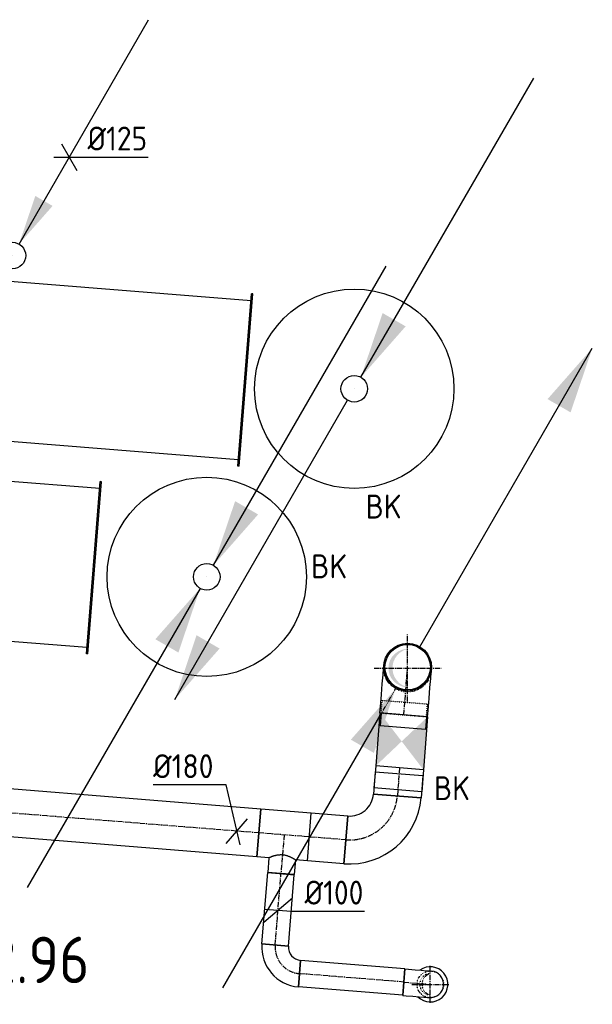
# Model space of a CAD drawing. Header units: millimetres. Extents: x -2770 to 48660, y -299 to 65946.
# Tile 39 of 39: x 18307 to 20461, y 60932 to 64638. Entities that reach past the tile are written whole.
import ezdxf

# ---------------------------------------------------------------- set-up
doc = ezdxf.new("R2010")
doc.units = ezdxf.units.MM
for name, pattern in [('2322121', [2000, 1000, 1000]), ('2322121_a', [2000, 1000, 1000]), ('CENTER2', [28.575, 19.05, -3.175, 3.175, -3.175]), ('SMALL_DASH', [1.5, 0.5, -1])]:
    doc.linetypes.add(name, pattern=pattern)
for name, color, linetype in [('bTuwkundig', 7, 'Continuous'), ('WL524---', 4, '2322121'), ('WL570---_RETOUR_D', 4, 'Continuous'), ('WL570---_RETOUR_HL', 1, 'CENTER2'), ('WL570---_RETOUR_RST', 4, 'Continuous'), ('WL570---_TOEVOER', 3, 'Continuous'), ('WL570---_TOEVOER_D', 3, 'Continuous'), ('WM524---', 1, 'Continuous'), ('WM570---_RETOUR', 1, 'Continuous')]:
    doc.layers.add(name, color=color, linetype=linetype)
doc.styles.add('STABICAD-018', font='ISOCP.SHX', dxfattribs={"height": 90})
doc.styles.add('STABICAD-035', font='ISOCP.SHX', dxfattribs={"height": 175})

# ---------------------------------------------------------------- blocks, each defined once
blk = doc.blocks.new('*U703')
at = {"color": 0, "linetype": 'Continuous'}
for p, q in [((5, 300, -3125), (9064.5, 300, -3125)), ((9069.5, 325, -3125), (9064.5, 325, -3125)), ((9064.5, -325, -3125), (9064.5, 325, -3125)), ((9069.5, -325, -3125), (9069.5, 325, -3125)), ((5, -300, -3125), (9064.5, -300, -3125)), ((9069.5, -325, -3125), (9064.5, -325, -3125))]:
    blk.add_line(p, q, dxfattribs=at)
at = {"layer": 'WL570---_TOEVOER_D', "color": 2, "style": 'STABICAD-018'}
for tag in ['SECTIONCODE', 'CODE', 'POSITIONCODE']:
    blk.add_attdef(tag, (9549, 63300.5, 3125), '', height=1.8, dxfattribs=at)
blk = doc.blocks.new('*U704')
at = {"color": 0, "linetype": 'Continuous'}
for p, q in [((5, 300, -3125), (9854.2, 300, -3125)), ((9859.2, 325, -3125), (9854.2, 325, -3125)), ((9854.2, -325, -3125), (9854.2, 325, -3125)), ((9859.2, -325, -3125), (9859.2, 325, -3125)), ((5, -300, -3125), (9854.2, -300, -3125)), ((9859.2, -325, -3125), (9854.2, -325, -3125))]:
    blk.add_line(p, q, dxfattribs=at)
at = {"layer": 'WL570---_TOEVOER_D', "color": 2, "style": 'STABICAD-018'}
for tag, p in [('CODE', (9330.9, 64070.4, 3125)), ('SECTIONCODE', (13758.8, 63865.4, 3125)), ('POSITIONCODE', (13897.8, 63854.2, 3125))]:
    blk.add_attdef(tag, p, '', height=1.8, dxfattribs=at)
blk = doc.blocks.new('*U695')
at = {"linetype": '2322121'}
for points in [[(25, 43.3), (86.3, 224.4), (151.2, 186.9)], [(-512.5, -887.7), (-451.2, -706.5), (-386.3, -744)]]:
    blk.add_hatch(color=2, dxfattribs=at).paths.add_polyline_path(points, flags=0)
at = {"color": 2, "linetype": '2322121_a'}
for p, q in [((25, 43.3, 3000), (512.5, 887.7, 3000)), ((-512.5, -887.7, 3000), (-25, -43.3, 3000))]:
    blk.add_line(p, q, dxfattribs=at)
at = {"color": 0, "linetype": '2322121'}
blk.add_line((0, 0), (0, 0, 3000), dxfattribs=at)
blk.add_circle((0, 0, 3000), 50, dxfattribs=at)
at = {"color": 2, "linetype": '2322121'}
blk.add_circle((0, 0, 3000), 50, dxfattribs=at)
at = {"layer": 'WL570---_TOEVOER_D', "color": 2, "style": 'STABICAD-018'}
for tag, p in [('SECTIONCODE', (18279.8, 63899.9, 1499.5)), ('POSITIONCODE', (18279.8, 63899.9, 1499.5)), ('CODE', (18279.8, 63849.9)), ('FLOORCODE', (18329.8, 63749.9))]:
    blk.add_attdef(tag, p, '', height=1.8, dxfattribs=at)
blk = doc.blocks.new('*U769')
at = {"color": 0, "linetype": 'Continuous'}
for p, q in [((-28.9, 50), (28.9, -50)), ((-57.7, 0), (18.7, 0)), ((18.7, 0), (297.5, 0))]:
    blk.add_line(p, q, dxfattribs=at)
at = {"color": 0, "linetype": 'Continuous', "style": 'STABICAD-018'}
blk.add_text('%%c125', height=90, dxfattribs=at).set_placement((68.7, 25))
at = {"layer": 'WL570---_TOEVOER_D', "color": 2, "style": 'STABICAD-018'}
blk.add_attdef('CODE', (18493.7, 64120.4), '', height=1.8, dxfattribs=at)
blk = doc.blocks.new('*U693')
at = {"linetype": 'Continuous'}
for points in [[(25, 43.3), (106.7, 284.8), (193.3, 234.8)], [(-675, -1169.1), (-593.3, -927.6), (-506.7, -977.6)]]:
    blk.add_hatch(color=2, dxfattribs=at).paths.add_polyline_path(points, flags=0)
at = {"color": 2, "linetype": 'Continuous'}
for p, q in [((25, 43.3, 3000), (675, 1169.1, 3000)), ((-675, -1169.1, 3000), (-25, -43.3, 3000))]:
    blk.add_line(p, q, dxfattribs=at)
at = {"color": 0, "linetype": 'Continuous'}
blk.add_line((0, 0), (0, 0, 3000), dxfattribs=at)
blk.add_circle((0, 0, 3000), 50, dxfattribs=at)
at = {"color": 2, "linetype": 'Continuous'}
blk.add_circle((0, 0, 3000), 50, dxfattribs=at)
at = {"layer": 'WL570---_TOEVOER_D', "color": 2, "style": 'STABICAD-018'}
for tag, p in [('SECTIONCODE', (19566, 63398.7, 1499.5)), ('POSITIONCODE', (19566, 63398.7, 1499.5)), ('CODE', (19566, 63348.7)), ('FLOORCODE', (19616, 63248.7))]:
    blk.add_attdef(tag, p, '', height=1.8, dxfattribs=at)
blk = doc.blocks.new('*U692')
at = {"linetype": 'Continuous'}
for points in [[(25, 43.3), (106.7, 284.8), (193.3, 234.8)], [(-25, -43.3), (-106.7, -284.8), (-193.3, -234.8)]]:
    blk.add_hatch(color=2, dxfattribs=at).paths.add_polyline_path(points, flags=0)
at = {"color": 2, "linetype": 'Continuous'}
for p, q in [((25, 43.3, 3000), (675, 1169.1, 3000)), ((-25, -43.3, 3000), (-675, -1169.1, 3000))]:
    blk.add_line(p, q, dxfattribs=at)
at = {"color": 0, "linetype": 'Continuous'}
blk.add_line((0, 0), (0, 0, 3000), dxfattribs=at)
blk.add_circle((0, 0, 3000), 50, dxfattribs=at)
at = {"color": 2, "linetype": 'Continuous'}
blk.add_circle((0, 0, 3000), 50, dxfattribs=at)
at = {"layer": 'WL570---_TOEVOER_D', "color": 2, "style": 'STABICAD-018'}
for tag, p in [('SECTIONCODE', (19011, 62690.9, 1499.5)), ('POSITIONCODE', (19011, 62690.9, 1499.5)), ('CODE', (19011, 62640.9)), ('FLOORCODE', (19061, 62540.9))]:
    blk.add_attdef(tag, p, '', height=1.8, dxfattribs=at)
blk = doc.blocks.new('*U688')
at = {"color": 0, "linetype": 'Continuous'}
for p, q in [((-180, 85.5, -3000), (-228.1, 85.5, -3000)), ((-228.1, -85.5, -3000), (-228.1, 85.5, -3000)), ((-180, 90, -3000), (-156.3, 90, -3000)), ((-180, -90, -3000), (-180, 90, -3000)), ((-180, -85.5, -3000), (-180, 85.5, -3000)), ((-156.3, 90, -3000), (-110.5, 90, -3000)), ((-110.5, 90, -3000), (-69.5, 90, -3000)), ((-69.5, 90, -3000), (-36, 90, -3000)), ((-36, 90, -3000), (-12.3, 90, -3000)), ((-12.3, 90, -3000), (0, 90, -3000)), ((-180, -85.5, -3000), (-228.1, -85.5, -3000)), ((-180, -90, -3000), (-156.3, -90, -3000)), ((-156.3, -90, -3000), (-110.5, -90, -3000)), ((-110.5, -90, -3000), (-69.5, -90, -3000)), ((-69.5, -90, -3000), (-36, -90, -3000)), ((-36, -90, -3000), (-12.3, -90, -3000)), ((-12.3, -90, -3000), (0, -90, -3000))]:
    blk.add_line(p, q, dxfattribs=at)
for radius in [90, 85.5]:
    blk.add_circle((0, 0, -3000), radius, dxfattribs=at)
at = {"layer": 'WL570---_RETOUR_HL', "linetype": 'CENTER2'}
blk.add_line((-180, 0, -3000), (0, 0, -3000), dxfattribs=at)
at = {"layer": 'WL570---_TOEVOER_D', "color": 2, "style": 'STABICAD-018'}
for tag in ['CODE', 'SECTIONCODE', 'POSITIONCODE']:
    blk.add_attdef(tag, (19766.7, 62200.8, 3000), '', height=1.8, dxfattribs=at)
blk = doc.blocks.new('*U738')
at = {"linetype": 'Continuous'}
for points in [[(-100, 90), (0, 0), (100, 90)], [(100, -90), (0, 0), (-100, -90)]]:
    blk.add_hatch(color=2, dxfattribs=at).paths.add_polyline_path(points, flags=0)
at = {"color": 2, "linetype": 'SMALL_DASH'}
for p, q in [((-100, 85.5, -2750), (-148.1, 85.5, -2750)), ((-148.1, -85.5, -2750), (-148.1, 85.5, -2750)), ((-100, -90, -2750), (-100, 90, -2750)), ((-100, -85.5, -2750), (-148.1, -85.5, -2750))]:
    blk.add_line(p, q, dxfattribs=at)
at = {"color": 2, "linetype": 'Continuous'}
for p, q in [((-100, 90, -2750), (100, 90, -2750)), ((100, 90, -2750), (100, -90, -2750)), ((-100, -90, -2750), (100, -90, -2750))]:
    blk.add_line(p, q, dxfattribs=at)
at = {"layer": 'WL570---_TOEVOER_D', "color": 1, "style": 'STABICAD-018'}
for tag, p in [('PRODUCTCODE', (20064.4, 62241.7, 2750)), ('PRODUCTCODE2', (19744.4, 61921.7, 2750))]:
    blk.add_attdef(tag, p, '', height=1.8, dxfattribs=at)
at = {"layer": 'WL570---_TOEVOER_D', "color": 2, "style": 'STABICAD-018'}
for tag, p in [('CODE', (19744.4, 62021.7, 2750)), ('FREETEXT', (19744.4, 61971.7, 2750)), ('SECTIONCODE', (19744.4, 61921.7, 2750)), ('POSITIONCODE', (19744.4, 61921.7, 2750)), ('INDICATIONTEXT', (19865.6, 61700.5, 2750))]:
    blk.add_attdef(tag, p, '', height=1.8, dxfattribs=at)
blk = doc.blocks.new('*U736')
at = {"color": 0, "linetype": 'Continuous'}
for p, q in [((-53.1, 90, -2750), (29.7, 90, -2750)), ((-53.1, 90, -2750), (-53.1, -90, -2750)), ((-29.7, 90, -2750), (53.1, 90, -2750)), ((-29.7, 90, -2750), (-29.7, -90, -2750)), ((29.7, 90, -2750), (29.7, -90, -2750)), ((53.1, 90, -2750), (53.1, -90, -2750)), ((-53.1, -90, -2750), (29.7, -90, -2750)), ((-29.7, -90, -2750), (53.1, -90, -2750))]:
    blk.add_line(p, q, dxfattribs=at)
at = {"layer": 'WL570---_RETOUR_HL', "linetype": 'CENTER2'}
blk.add_line((-53.1, 0, -2750), (53.1, 0, -2750), dxfattribs=at)
at = {"layer": 'WL570---_TOEVOER_D', "color": 2, "style": 'STABICAD-018'}
for tag, p in [('CODE', (19732.2, 61869.1, 2750)), ('SECTIONCODE', (19732.2, 61769.1, 2750)), ('POSITIONCODE', (19732.2, 61769.1, 2750))]:
    blk.add_attdef(tag, p, '', height=1.8, dxfattribs=at)
blk = doc.blocks.new('*U687')
at = {"color": 0, "linetype": 'Continuous'}
for p, q in [((-180, -90, -2750), (-180, 90, -2750)), ((90, -180, -2750), (-90, -180, -2750))]:
    blk.add_line(p, q, dxfattribs=at)
for radius, start in [(270, 0), (90, 360)]:
    blk.add_arc((-180, -180, -2750), radius, start, 90, dxfattribs=at)
at = {"layer": 'WL570---_RETOUR_HL', "linetype": 'CENTER2'}
blk.add_arc((-180, -180, -2750), 180, 0, 90, dxfattribs=at)
at = {"layer": 'WL570---_TOEVOER_D', "color": 2, "style": 'STABICAD-018'}
for tag, p in [('CODE', (19713.6, 61636.8, 2750)), ('SECTIONCODE', (19713.6, 61536.8, 2750)), ('POSITIONCODE', (19713.6, 61536.8, 2750))]:
    blk.add_attdef(tag, p, '', height=1.8, dxfattribs=at)
blk = doc.blocks.new('*U727')
at = {"color": 0, "linetype": 'Continuous'}
for p, q in [((0, 90, -2750), (137.8, 90, -2750)), ((0, -90, -2750), (0, 90, -2750)), ((137.8, 90, -2750), (137.8, -90, -2750)), ((0, -90, -2750), (137.8, -90, -2750))]:
    blk.add_line(p, q, dxfattribs=at)
at = {"layer": 'WL570---_RETOUR_HL', "linetype": 'CENTER2'}
blk.add_line((0, 0, -2750), (137.8, 0, -2750), dxfattribs=at)
at = {"layer": 'WL570---_TOEVOER_D', "color": 2, "style": 'STABICAD-018'}
for tag in ['CODE', 'SECTIONCODE', 'POSITIONCODE']:
    blk.add_attdef(tag, (19534.2, 61551.1, 2750), '', height=1.8, dxfattribs=at)
blk = doc.blocks.new('*U728')
at = {"linetype": 'Continuous'}
for points in [[(695, 1203.8), (613.3, 962.3), (526.7, 1012.3)], [(-45, -77.9), (-126.7, -319.4), (-213.3, -269.4)]]:
    blk.add_hatch(color=2, dxfattribs=at).paths.add_polyline_path(points, flags=0)
blk.add_hatch(color=0, dxfattribs=at).paths.add_polyline_path([(0, -72), (-14.3, -70.6), (-28, -66.3), (-40.7, -59.4), (-51.6, -50.2), (-60.6, -38.9), (-67.1, -26.1), (-71, -12.2), (-72, 2.1), (-70.1, 16.4), (-65.5, 30), (-58.2, 42.4), (-48.6, 53.1), (-37.1, 61.7), (-24.1, 67.8), (-10.2, 71.3), (0, 72), (-0.4, 71.9), (-14.3, 67), (-27, 59.4), (-37.9, 49.5), (-46.7, 37.6), (-52.9, 24.1), (-56.3, 9.8), (-56.7, -5), (-54.3, -19.6), (-49, -33.4), (-41, -45.8), (-30.8, -56.5), (-18.6, -64.8), (-5, -70.6), (-0.4, -71.9)], is_closed=False, flags=0)
at = {"color": 2, "linetype": 'Continuous'}
for p, q in [((46.5, 80.5), (695, 1203.8)), ((-695, -1203.8), (-99.6, -172.5))]:
    blk.add_line(p, q, dxfattribs=at)
at = {"color": 2, "linetype": 'SMALL_DASH'}
for p, q in [((45, 77.9), (46.5, 80.5)), ((-99.6, -172.5), (-45, -77.9))]:
    blk.add_line(p, q, dxfattribs=at)
blk.add_circle((0, 0), 90, dxfattribs=at)
at = {"layer": 'WL570---_RETOUR_HL', "linetype": 'CENTER2'}
for p, q in [((0, -126, 3000), (0, 126, 3000)), ((-126, 0, 3000), (126, 0, 3000))]:
    blk.add_line(p, q, dxfattribs=at)
blk.add_circle((0, 0), 0.0125, dxfattribs=at)
at = {"layer": 'WL570---_TOEVOER_D', "color": 2, "style": 'STABICAD-018'}
for tag, p in [('SECTIONCODE', (19766.5, 62347.5, 1499.5)), ('POSITIONCODE', (19766.5, 62347.5, 1499.5)), ('CODE', (19766.5, 62297.5)), ('FLOORCODE', (19816.5, 62197.5))]:
    blk.add_attdef(tag, p, '', height=1.8, dxfattribs=at)
blk = doc.blocks.new('*U676')
at = {"color": 0, "linetype": 'Continuous'}
for p, q in [((-40.2, 174.4, -3000), (-315.2, 174.4, -3000)), ((11.8, -51.1, -3000), (-40.2, 174.4, -3000)), ((-40.5, -46.9, -3000), (40.5, 46.9, -3000))]:
    blk.add_line(p, q, dxfattribs=at)
at = {"color": 0, "linetype": 'Continuous', "style": 'STABICAD-018'}
blk.add_text('%%c180', height=90, dxfattribs=at).set_placement((-315.2, 199.4, -3000))
at = {"layer": 'WL570---_TOEVOER_D', "color": 2, "style": 'STABICAD-018'}
blk.add_attdef('CODE', (19265.5, 61572.6, 3000), '', height=1.8, dxfattribs=at)
blk = doc.blocks.new('*U716')
at = {"color": 0, "linetype": 'Continuous'}
blk.add_arc((0, 0, -2400), 66, 224.6636, 126.1617, dxfattribs=at)
at = {"layer": 'WL570---_TOEVOER_D', "color": 2, "style": 'STABICAD-018'}
for tag, p in [('CODE', (19852.1, 61107.3, 2400)), ('SECTIONCODE', (19852.1, 61007.3, 2400)), ('MATERIALCODE', (19852.1, 61007.3, 2400)), ('POSITIONCODE', (19852.1, 61007.3, 2400)), ('FLOWPREFIX', (20074.6, 60967.3, 2400)), ('FLOW', (20097.1, 60967.3, 2400)), ('FLOWSUFFIX', (20119.6, 60967.3, 2400))]:
    blk.add_attdef(tag, p, '', height=1.8, dxfattribs=at)
at = {"layer": 'WL570---_TOEVOER_D', "color": 1, "style": 'STABICAD-018'}
blk.add_attdef('PRODUCTCODE', (19652.1, 61047.3, 2400), '', height=1.8, dxfattribs=at)
blk = doc.blocks.new('*U710')
at = {"color": 0, "linetype": 'Continuous'}
for p, q in [((0, 50, -2750), (393.4, 50, -2750)), ((0, -50, -2750), (0, 50, -2750)), ((393.4, 50, -2750), (393.4, -50, -2750)), ((0, -50, -2750), (393.4, -50, -2750))]:
    blk.add_line(p, q, dxfattribs=at)
at = {"layer": 'WL570---_RETOUR_HL', "linetype": 'CENTER2'}
blk.add_line((0, 0, -2750), (393.4, 0, -2750), dxfattribs=at)
at = {"layer": 'WL570---_TOEVOER_D', "color": 2, "style": 'STABICAD-018'}
for tag, p in [('POSITIONCODE', (19419.9, 61193.2, 2750)), ('CODE', (19752.4, 61016.1, 2750)), ('SECTIONCODE', (19752.4, 61016.1, 2750))]:
    blk.add_attdef(tag, p, '', height=1.8, dxfattribs=at)
blk = doc.blocks.new('*U683')
at = {"color": 0, "linetype": 'Continuous'}
for p, q in [((-100, 50, -2750), (-86.8, 50, -2750)), ((-100, -50, -2750), (-100, 50, -2750)), ((-86.8, 50, -2750), (-61.4, 50, -2750)), ((-61.4, 50, -2750), (-38.6, 50, -2750)), ((-38.6, 50, -2750), (-20, 50, -2750)), ((-20, 50, -2750), (-6.8, 50, -2750)), ((-6.8, 50, -2750), (0, 50, -2750)), ((-100, -50, -2750), (-86.8, -50, -2750)), ((-86.8, -50, -2750), (-61.4, -50, -2750)), ((-61.4, -50, -2750), (-38.6, -50, -2750)), ((-38.6, -50, -2750), (-20, -50, -2750)), ((-20, -50, -2750), (-6.8, -50, -2750)), ((-6.8, -50, -2750), (0, -50, -2750))]:
    blk.add_line(p, q, dxfattribs=at)
blk.add_arc((0, 0, -2750), 50, 270, 90, dxfattribs=at)
at = {"layer": 'WL570---_RETOUR_HL', "linetype": 'CENTER2'}
blk.add_line((-100, 0, -2750), (0, 0, -2750), dxfattribs=at)
at = {"layer": 'WL570---_TOEVOER_D', "color": 2, "style": 'STABICAD-018'}
for tag in ['CODE', 'SECTIONCODE', 'POSITIONCODE']:
    blk.add_attdef(tag, (19852.1, 61007.3, 2750), '', height=1.8, dxfattribs=at)
blk = doc.blocks.new('*U713')
at = {"layer": 'WL570---_RETOUR_HL', "linetype": 'CENTER2'}
for p, q in [((-5.6, 69.8), (5.6, -69.8)), ((-69.8, -5.6), (69.8, 5.6))]:
    blk.add_line(p, q, dxfattribs=at)
at = {"layer": 'WL570---_RETOUR_HL', "linetype": 'SMALL_DASH'}
blk.add_circle((0, 0, -2650), 50, dxfattribs=at)
at = {"layer": 'WL570---_RETOUR_HL', "linetype": 'CENTER2'}
blk.add_circle((0, 0, -2650), 0.0125, dxfattribs=at)
at = {"layer": 'WL570---_RETOUR_HL', "linetype": 'SMALL_DASH'}
for centre, radius, start, end in [((0, 0, -2650), 40, 4.5874, 184.5874), ((0.8, -9.5, -2650), 41.1, 17.9385, 171.2362)]:
    blk.add_arc(centre, radius, start, end, dxfattribs=at)
at = {"layer": 'WL570---_TOEVOER_D', "color": 2, "style": 'STABICAD-018'}
for tag in ['CODE', 'SECTIONCODE', 'POSITIONCODE']:
    blk.add_attdef(tag, (19852.1, 61007.3, 2650), '', height=1.8, dxfattribs=at)
blk = doc.blocks.new('*U682')
at = {"color": 0, "linetype": 'Continuous'}
for p, q in [((-100, -50, -2750), (-100, 50, -2750)), ((50, -100, -2750), (-50, -100, -2750))]:
    blk.add_line(p, q, dxfattribs=at)
for radius in [150, 50]:
    blk.add_arc((-100, -100, -2750), radius, 0, 90, dxfattribs=at)
at = {"layer": 'WL570---_RETOUR_HL', "linetype": 'CENTER2'}
blk.add_arc((-100, -100, -2750), 100, 0, 90, dxfattribs=at)
at = {"layer": 'WL570---_TOEVOER_D', "color": 2, "style": 'STABICAD-018'}
for tag in ['SECTIONCODE', 'CODE', 'POSITIONCODE']:
    blk.add_attdef(tag, (19260.6, 61055.5, 2750), '', height=1.8, dxfattribs=at)
blk = doc.blocks.new('*U706')
at = {"color": 0, "linetype": 'Continuous'}
for p, q in [((0, 50, -2750), (269.7, 50, -2750)), ((0, -50, -2750), (0, 50, -2750)), ((269.7, 50, -2750), (269.7, -50, -2750)), ((0, -50, -2750), (269.7, -50, -2750))]:
    blk.add_line(p, q, dxfattribs=at)
at = {"layer": 'WL570---_RETOUR_HL', "linetype": 'CENTER2'}
blk.add_line((0, 0, -2750), (269.7, 0, -2750), dxfattribs=at)
at = {"layer": 'WL570---_TOEVOER_D', "color": 2, "style": 'STABICAD-018'}
for tag in ['SECTIONCODE', 'CODE', 'POSITIONCODE']:
    blk.add_attdef(tag, (19268.6, 61155.2, 2750), '', height=1.8, dxfattribs=at)
blk = doc.blocks.new('*U712')
at = {"color": 0, "linetype": 'Continuous'}
for p, q in [((0, 90, -2750), (2290.8, 90, -2750)), ((0, -90, -2750), (0, 90, -2750)), ((2290.8, 90, -2750), (2290.8, -90, -2750)), ((0, -90, -2750), (2290.8, -90, -2750))]:
    blk.add_line(p, q, dxfattribs=at)
at = {"layer": 'WL570---_RETOUR_HL', "linetype": 'CENTER2'}
blk.add_line((0, 0, -2750), (2290.8, 0, -2750), dxfattribs=at)
at = {"layer": 'WL570---_TOEVOER_D', "color": 2, "style": 'STABICAD-018'}
for tag in ['CODE', 'SECTIONCODE', 'POSITIONCODE']:
    blk.add_attdef(tag, (19206.9, 61577.3, 2750), '', height=1.8, dxfattribs=at)
blk = doc.blocks.new('*U740')
at = {"color": 0, "linetype": 'Continuous'}
for p, q in [((-50, 90, -2750), (-50, 146.1, -2750)), ((-50, 146.1, -2750), (50, 146.1, -2750)), ((50, 90, -2750), (50, 146.1, -2750)), ((-95.3, 90, -2750), (-50, 90, -2750)), ((-95.3, 90, -2750), (-95.3, -90, -2750)), ((50, 90, -2750), (95.3, 90, -2750)), ((95.3, 90, -2750), (95.3, -90, -2750)), ((-95.3, -90, -2750), (95.3, -90, -2750))]:
    blk.add_line(p, q, dxfattribs=at)
blk.add_spline([(49.7, 89.9, -2750), (49, 89.4, -2750), (47.7, 88.7, -2750), (45.9, 87.8, -2750), (43.7, 86.7, -2750), (41, 85.3, -2750), (37.9, 83.9, -2750), (34.4, 82.4, -2750), (30.6, 80.8, -2750), (26.4, 79.4, -2750), (22, 78, -2750), (17.4, 76.8, -2750), (12.5, 75.9, -2750), (7.6, 75.2, -2750), (2.5, 74.9, -2750), (-2.5, 74.9, -2750), (-7.6, 75.2, -2750), (-12.5, 75.9, -2750), (-17.4, 76.8, -2750), (-22, 78, -2750), (-26.4, 79.4, -2750), (-30.6, 80.8, -2750), (-34.4, 82.4, -2750), (-37.9, 83.9, -2750), (-41, 85.3, -2750), (-43.7, 86.7, -2750), (-45.9, 87.8, -2750), (-47.7, 88.7, -2750), (-49, 89.4, -2750), (-49.7, 89.9, -2750), (-50, 90, -2750)], degree=3, dxfattribs=at)
at = {"layer": 'WL570---_RETOUR_HL', "linetype": 'CENTER2'}
for p, q in [((0, 0, -2750), (0, 146.1, -2750)), ((-95.3, 0, -2750), (95.3, 0, -2750))]:
    blk.add_line(p, q, dxfattribs=at)
at = {"layer": 'WL570---_TOEVOER_D', "color": 2, "style": 'STABICAD-018'}
for tag in ['CODE', 'SECTIONCODE', 'POSITIONCODE']:
    blk.add_attdef(tag, (19301.9, 61569.7, 2750), '', height=1.8, dxfattribs=at)
blk = doc.blocks.new('*U768')
at = {"color": 0, "linetype": 'Continuous'}
for p, q in [((-53.8, -45.8, -2750), (53.8, 45.8, -2750)), ((-49.8, 4, -2750), (49.8, -4, -2750)), ((49.8, -4, -2750), (324.9, -4, -2750))]:
    blk.add_line(p, q, dxfattribs=at)
at = {"color": 0, "linetype": 'Continuous', "style": 'STABICAD-018'}
blk.add_text('%%c100', height=90, dxfattribs=at).set_placement((99.8, 21, -2750))
at = {"layer": 'WL570---_TOEVOER_D', "color": 2, "style": 'STABICAD-018'}
blk.add_attdef('CODE', (19279.2, 61286.5, 2750), '', height=1.8, dxfattribs=at)

msp = doc.modelspace()

# ---------------------------------------------------------------- linework, layer by layer
at = {"layer": 'WL570---_RETOUR_D', "linetype": 'Continuous'}
msp.add_circle((19011, 62540.9), 375, dxfattribs=at)
at = {"layer": 'WL570---_TOEVOER_D'}
msp.add_circle((19566, 63248.7), 375, dxfattribs=at)

# ---------------------------------------------------------------- block references
at = {"layer": 'WL524---', "linetype": '2322121'}
msp.add_blockref('*U695', (18279.8, 63749.9), dxfattribs=at)
at = {"layer": 'WL570---_RETOUR_D', "linetype": 'Continuous'}
for name, p, rotation in [('*U703', (9549, 63300.5, 3125), 355.4100000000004), ('*U688', (19766.7, 62200.8, 3000), 85.42526662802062), ('*U712', (19206.9, 61577.3, 2750), 175.4252666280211), ('*U736', (19732.2, 61769.1, 2750), 265.4252666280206), ('*U687', (19713.6, 61536.8, 2750), 265.4252666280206), ('*U740', (19301.9, 61569.7, 2750), 175.4210598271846), ('*U727', (19534.2, 61551.1, 2750), 175.4252666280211), ('*U706', (19268.6, 61155.2, 2750), 85.41264622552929), ('*U682', (19260.6, 61055.5, 2750), 175.4126462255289), ('*U710', (19752.4, 61016.1, 2750), 175.4126462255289), ('*U713', (19852.1, 61007.3, 2650), 85.41264622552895), ('*U683', (19852.1, 61007.3, 2750), 355.4126462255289)]:
    msp.add_blockref(name, p, dxfattribs=dict(at, rotation=rotation))
msp.add_blockref('*U728', (19766.5, 62197.5), dxfattribs=at)
at = {"layer": 'WL570---_RETOUR_D', "color": 2, "linetype": 'Continuous'}
ref = msp.add_blockref('*U738', (19744.4, 61921.7, 2750), dxfattribs=dict(at, rotation=265.4252666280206))
ref.add_attrib('INDICATIONTEXT', 'BK', (19865.6, 61700.5, 2750), dxfattribs={"layer": '0', "color": 2, "linetype": 'SMALL_DASH', "height": 90, "style": 'STABICAD-018'})
at = {"layer": 'WL570---_RETOUR_RST', "linetype": 'Continuous'}
msp.add_blockref('*U716', (19852.1, 61007.3, 2400), dxfattribs=at)
at = {"layer": 'WL570---_TOEVOER', "linetype": 'Continuous'}
for name, p in [('*U693', (19566, 63248.7)), ('*U692', (19011, 62540.9))]:
    msp.add_blockref(name, p, dxfattribs=at)
at = {"layer": 'WL570---_TOEVOER_D', "linetype": 'Continuous', "rotation": 355.4100000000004}
msp.add_blockref('*U704', (9330.9, 64070.4, 3125), dxfattribs=at)
at = {"layer": 'WM524---', "linetype": 'Continuous'}
msp.add_blockref('*U769', (18493.7, 64120.4), dxfattribs=at)
at = {"layer": 'WM570---_RETOUR', "linetype": 'Continuous'}
for name, p in [('*U676', (19124.4, 61583.9, 3000)), ('*U768', (19279.2, 61286.5, 2750))]:
    msp.add_blockref(name, p, dxfattribs=at)

# ---------------------------------------------------------------- texts
at = {"layer": 'bTuwkundig', "color": 3, "style": 'STABICAD-035'}
msp.add_text('2.96', height=175, dxfattribs=at).set_placement((18186.3, 61011.7, -500))
at = {"layer": 'WL570---_RETOUR_D', "color": 2, "linetype": 'Continuous', "style": 'STABICAD-018'}
msp.add_text('BK', height=90, dxfattribs=at).set_placement((19403.7, 62535.4))
at = {"layer": 'WL570---_TOEVOER_D', "color": 2, "style": 'STABICAD-018'}
msp.add_text('BK', height=90, dxfattribs=at).set_placement((19608.4, 62760.4))

doc.saveas('drawing.dxf')
